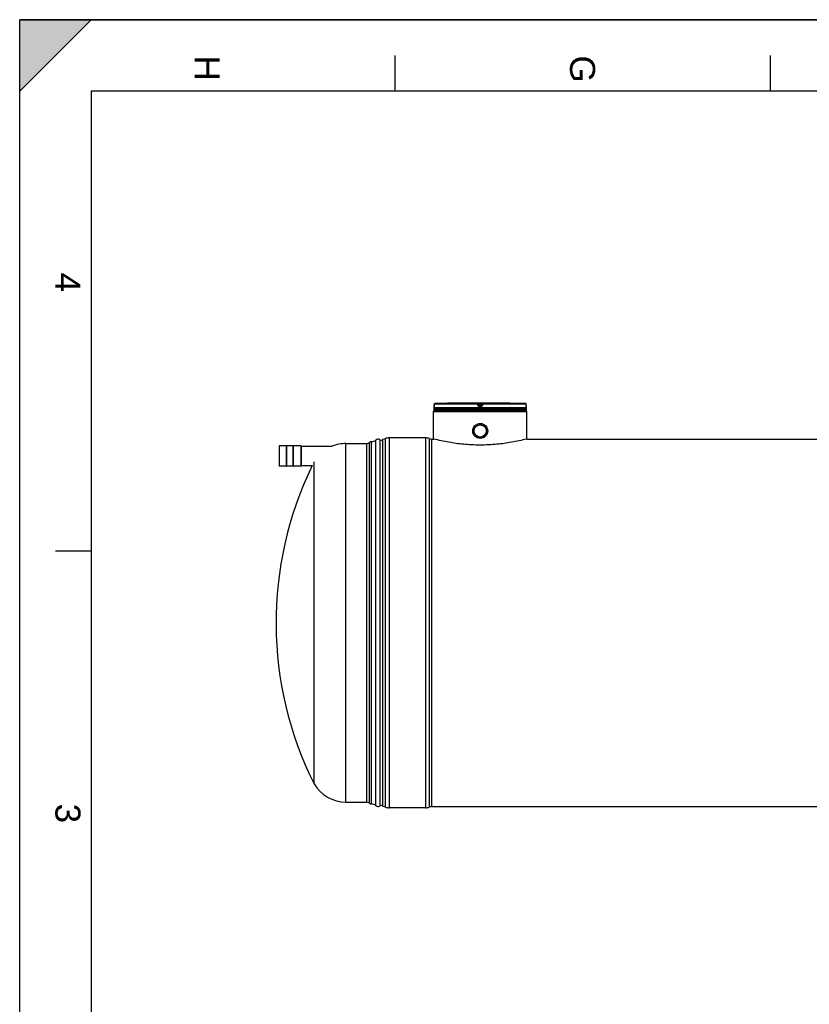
# Model space of a CAD drawing. Header units: millimetres. Extents: x 0 to 420, y 0 to 297.
# Tile 10 of 28: x 0 to 110, y 159 to 297. Entities that reach past the tile are written whole.
import ezdxf

# ---------------------------------------------------------------- set-up
doc = ezdxf.new("R2010")
doc.units = ezdxf.units.MM
doc.header["$LTSCALE"] = 23.1
doc.layers.get('0').update_dxf_attribs({"linetype": 'CONTINUOUS'})
for name, color, linetype in [('01_GLOBAL', 7, 'CONTINUOUS'), ('AXES_REF', 7, 'CONTINUOUS'), ('SURFACES', 7, 'CONTINUOUS')]:
    doc.layers.add(name, color=color, linetype=linetype)
doc.styles.add('TEXTSTYLE_2', font='arial.ttf')

# ---------------------------------------------------------------- blocks, each defined once
blk = doc.blocks.new('MARGEA3_BL0', base_point=(210.000078, 148.5))
at = {"color": 7, "linetype": 'Continuous'}
for p, q in [((10.000078, 297.000001), (0.000078, 287.000001)), ((0.000078, 287.000001), (0.000078, 297.000001)), ((0.000078, 297.000001), (10.000078, 297.000001)), ((10.000078, 297.000001), (0.000078, 287.000001)), ((420.000078, 297.000001), (0.000078, 297.000001)), ((0.000078, 0), (0.000078, 297)), ((0.000078, 296.999914), (420, 296.999914)), ((52.500078, 292.000001), (52.500078, 287.000001)), ((105.000078, 292.000001), (105.000078, 287.000001)), ((10.000078, 287.000001), (10.000078, 10.000001)), ((410.000078, 287.000001), (10.000078, 287.000001)), ((5.000078, 222.750001), (10.000078, 222.750001))]:
    blk.add_line(p, q, dxfattribs=at)
blk.add_solid([(10.000078, 297.000001), (0.000078, 287.000001), (0.000078, 297.000001)], dxfattribs=at)
at = {"color": 7, "linetype": 'Continuous', "style": 'TEXTSTYLE_2', "oblique": 0.00001872}
for s, p in [('H', (24.500078, 292.000001)), ('G', (77.000078, 292.000001)), ('4', (5.000078, 261.625001)), ('3', (5.000078, 187.375001))]:
    blk.add_text(s, height=3.5, rotation=270, dxfattribs=at).set_placement(p)

msp = doc.modelspace()

# ---------------------------------------------------------------- linework, layer by layer
at = {"color": 7, "linetype": 'Continuous'}
for p, q in [((0, 0), (0, 297)), ((0, 297), (420, 297)), ((57.98, 243.23), (57.97, 243.04)), ((57.97, 243.04), (57.97, 243.02)), ((57.97, 243.02), (57.97, 243.01)), ((57.97, 243.01), (57.97, 242.99)), ((57.97, 242.99), (57.97, 242.98)), ((57.97, 242.98), (57.97, 242.97)), ((57.97, 242.97), (57.97, 242.96)), ((57.97, 242.96), (57.97, 242.95)), ((57.97, 242.95), (57.97, 242.94)), ((57.97, 242.94), (57.97, 242.93)), ((57.97, 242.93), (57.97, 242.92)), ((57.97, 242.72), (57.97, 242.89)), ((57.97, 242.46), (57.97, 242.63)), ((70.89, 242.63), (57.97, 242.63)), ((70.89, 242.46), (57.97, 242.46)), ((58, 242.63), (58, 242.63)), ((58.05, 242.38), (58.05, 242.46)), ((58.05, 242.38), (70.8, 242.38)), ((61.79, 243.38), (61.62, 243.38)), ((61.79, 243.38), (61.79, 243.38)), ((67.24, 243.38), (67.07, 243.38)), ((67.07, 243.38), (67.07, 243.38)), ((67.11, 243.38), (67.09, 243.38)), ((67.24, 243.38), (67.11, 243.38)), ((70.8, 242.38), (70.8, 242.46)), ((70.85, 242.63), (70.85, 242.63)), ((70.88, 243.03), (70.88, 243.23)), ((70.88, 243.02), (70.88, 243.03)), ((70.88, 243), (70.88, 243.02)), ((70.88, 242.99), (70.88, 243.01)), ((70.88, 242.97), (70.88, 242.99)), ((70.88, 242.96), (70.88, 242.98)), ((70.88, 242.95), (70.88, 242.96)), ((70.88, 242.94), (70.88, 242.95)), ((70.88, 242.93), (70.88, 242.94)), ((70.88, 242.91), (70.88, 242.93)), ((70.88, 242.92), (70.88, 242.93)), ((70.88, 242.91), (70.88, 242.92)), ((70.88, 242.92), (70.88, 242.92)), ((70.89, 242.72), (70.89, 242.89)), ((70.89, 242.46), (70.89, 242.63)), ((50.83, 186.96), (50.83, 238.36)), ((56.78, 238.53), (51.68, 238.53)), ((57.63, 238.36), (57.88, 238.36)), ((57.92, 238.36), (57.88, 238.36)), ((70.97, 238.36), (70.94, 238.36)), ((70.97, 238.36), (207.28, 238.36)), ((36.3, 237.41), (36.3, 234.59)), ((37.35, 234.55), (37.35, 237.45)), ((37.35, 237.45), (37.38, 237.45)), ((37.38, 234.55), (37.38, 237.45)), ((38.28, 234.55), (38.28, 237.45)), ((38.28, 237.45), (38.31, 237.45)), ((38.31, 234.55), (38.31, 237.45)), ((39.36, 237.41), (39.36, 234.59)), ((39.36, 237.36), (43.72, 237.36)), ((37.35, 234.55), (37.38, 234.55)), ((38.28, 234.55), (38.31, 234.55)), ((39.36, 234.64), (40.93, 234.64)), ((56.78, 186.79), (51.68, 186.79)), ((57.63, 186.96), (220.62, 186.96))]:
    msp.add_line(p, q, dxfattribs=at)
at = {"color": 9, "linetype": 'Continuous'}
for p, q in [((57.98, 243.23), (57.97, 243.04)), ((57.97, 243.04), (57.97, 243.04)), ((57.97, 242.89), (57.97, 242.89)), ((70.89, 242.72), (57.97, 242.72)), ((57.98, 243.23), (57.98, 243.23)), ((64.09, 243.23), (57.98, 243.23)), ((58, 242.63), (58.14, 242.63)), ((64.1, 243.31), (58.06, 243.31)), ((59.84, 242.63), (60.08, 242.63)), ((64.12, 243.04), (64.09, 243.23)), ((64.1, 243.31), (64.1, 243.38)), ((64.18, 243.24), (64.18, 243.31)), ((64.21, 243.11), (64.18, 243.31)), ((64.21, 243.05), (64.18, 243.24)), ((64.21, 243.11), (64.21, 243.05)), ((64.21, 243.11), (64.21, 243.11)), ((64.27, 243.38), (64.27, 243.3)), ((64.27, 243.38), (64.43, 243.38)), ((64.29, 243.13), (64.27, 243.3)), ((64.59, 243.3), (64.27, 243.3)), ((64.29, 243.13), (64.29, 242.97)), ((64.56, 243.13), (64.29, 243.13)), ((64.56, 243.04), (64.29, 243.04)), ((64.29, 243.04), (64.29, 243.04)), ((64.43, 242.97), (64.29, 242.97)), ((64.43, 242.89), (64.29, 242.89)), ((64.29, 242.63), (64.56, 242.63)), ((64.43, 243.38), (64.59, 243.38)), ((64.56, 242.97), (64.43, 242.97)), ((64.57, 242.89), (64.43, 242.89)), ((64.59, 243.3), (64.56, 243.13)), ((64.56, 242.97), (64.56, 243.13)), ((64.57, 243.04), (64.56, 243.04)), ((64.59, 243.38), (64.59, 243.3)), ((64.67, 243.31), (64.65, 243.11)), ((64.67, 243.24), (64.65, 243.05)), ((64.65, 243.11), (64.65, 243.11)), ((64.65, 243.05), (64.65, 243.11)), ((64.67, 243.31), (64.67, 243.24)), ((64.76, 243.23), (64.74, 243.04)), ((64.76, 243.38), (64.76, 243.31)), ((70.8, 243.31), (64.76, 243.31)), ((70.88, 243.23), (64.76, 243.23)), ((67.07, 243.38), (67.07, 243.38)), ((70.88, 243.23), (70.88, 243.23)), ((70.88, 243.04), (70.88, 243.23)), ((70.88, 243.04), (70.88, 243.04)), ((70.89, 242.89), (70.89, 242.89)), ((51.15, 238.43), (51.15, 186.89)), ((51.68, 238.53), (51.68, 186.79)), ((56.78, 238.53), (56.78, 186.79)), ((57.3, 238.43), (57.3, 186.89)), ((57.63, 238.36), (57.63, 186.96)), ((36.31, 237.42), (36.31, 234.58)), ((39.35, 237.42), (39.35, 234.58))]:
    msp.add_line(p, q, dxfattribs=at)
at = {"color": 7, "linetype": 'Continuous'}
for points in [[(57.97, 242.92), (57.97, 242.91), (57.97, 242.91), (57.97, 242.91), (57.97, 242.91), (57.97, 242.91), (57.97, 242.9), (57.97, 242.9), (57.97, 242.9)], [(61.79, 243.38), (61.72, 243.38), (61.7, 243.38)], [(61.79, 243.38), (61.79, 243.38), (61.79, 243.38)], [(70.88, 242.9), (70.88, 242.9), (70.88, 242.9), (70.88, 242.9), (70.88, 242.9), (70.88, 242.9), (70.88, 242.9), (70.88, 242.91), (70.88, 242.91), (70.88, 242.91), (70.88, 242.91)]]:
    msp.add_lwpolyline(points, dxfattribs=at)
for radius in [1.05, 0.897]:
    msp.add_circle((64.43, 239.49), radius, dxfattribs=at)
at = {"color": 9, "linetype": 'Continuous'}
for centre, radius, start, end in [((55.07, 243.05), 2.91, 357.8524, 359.726), ((58.06, 243.23), 0.0886, 112.0165, 113.769), ((58.06, 243.23), 0.0881, 106.6749, 112.0212), ((58.06, 243.23), 0.0866, 102.7775, 106.6743), ((58.06, 243.23), 0.0847, 99.3134, 102.7775), ((58.06, 243.23), 0.0808, 91.5404, 99.3514), ((65.15, 236.21), 6.97, 97.1207, 97.4697), ((63.7, 236.21), 6.97, 82.5303, 82.8793), ((70.79, 243.23), 0.0809, 80.773, 88.4616), ((70.79, 243.23), 0.0861, 73.5209, 79.0707), ((70.79, 243.23), 0.0841, 79.0843, 80.8147), ((70.79, 243.23), 0.0884, 65.3471, 71.9745), ((70.79, 243.23), 0.0876, 71.9797, 73.5335), ((70.79, 243.23), 0.0879, 58.802, 65.3574), ((73.83, 243.05), 2.95, 180.2832, 182.0532)]:
    msp.add_arc(centre, radius, start, end, dxfattribs=at)
at = {"color": 7, "linetype": 'Continuous'}
for centre, radius, start, end in [((58.05, 242.89), 0.085, 162.8745, 180), ((58.05, 242.72), 0.085, 180, 235.7356), ((58.06, 243.23), 0.085, 91.4864, 179.6289), ((58.02, 242.63), 0.0221, 148.6217, 180), ((64.43, -2.13), 245.53, 90.6555, 91.4864), ((64.43, -2.13), 245.52, 89.3842, 90.6158), ((64.43, -2.13), 245.52, 88.5136, 89.3445), ((70.79, 243.23), 0.085, 0.4714, 88.5097), ((70.8, 242.72), 0.085, 304.2644, 360), ((70.83, 242.63), 0.0221, 0, 31.3783), ((70.8, 242.89), 0.085, 0, 17.1257), ((50.83, 239.21), 0.85, 270, 292.6199), ((51.68, 237.17), 1.36, 90, 112.6199), ((56.78, 237.17), 1.36, 67.3801, 90), ((57.63, 239.21), 0.85, 247.3801, 270), ((36.31, 237.41), 0.0085, 90, 180), ((39.35, 237.41), 0.0085, 0, 90), ((36.31, 234.59), 0.0085, 180, 270), ((39.35, 234.59), 0.0085, 270, 360), ((50.83, 186.11), 0.85, 67.3801, 90), ((51.68, 188.15), 1.36, 247.3801, 270), ((56.78, 188.15), 1.36, 270, 292.6199), ((57.63, 186.11), 0.85, 90, 112.6199)]:
    msp.add_arc(centre, radius, start, end, dxfattribs=at)
at = {"color": 9, "linetype": 'Continuous'}
for points, knots in [([(57.97, 242.94), (57.97, 242.93), (57.97, 242.92), (57.97, 242.89), (57.97, 242.89)], [0, 0, 0, 0, 0.737028, 1, 1, 1, 1]), ([(57.97, 242.89), (57.97, 242.89), (57.97, 242.9), (57.97, 242.9), (57.97, 242.9)], [0, 0, 0, 0, 0.497733, 1, 1, 1, 1]), ([(64.09, 243.23), (64.09, 243.25), (64.1, 243.27), (64.09, 243.31), (64.1, 243.31)], [0, 0, 0, 0, 0.696676, 1, 1, 1, 1]), ([(64.09, 243.23), (64.11, 243.23), (64.13, 243.24), (64.18, 243.23), (64.18, 243.24)], [0, 0, 0, 0, 0.702669, 1, 1, 1, 1]), ([(64.1, 243.38), (64.1, 243.38), (64.12, 243.38), (64.15, 243.38), (64.21, 243.38), (64.25, 243.38), (64.27, 243.38)], [0, 0, 0, 0, 0.07644, 0.294547, 0.620033, 1, 1, 1, 1]), ([(64.12, 243.04), (64.14, 243.04), (64.16, 243.03), (64.2, 243.06), (64.21, 243.05)], [0, 0, 0, 0, 0.703022, 1, 1, 1, 1]), ([(64.29, 242.89), (64.25, 242.89), (64.16, 242.92), (64.12, 243), (64.12, 243.04)], [0, 0, 0, 0, 0.499748, 1, 1, 1, 1]), ([(64.18, 243.31), (64.18, 243.31), (64.23, 243.29), (64.25, 243.3), (64.27, 243.3)], [0, 0, 0, 0, 0.298562, 1, 1, 1, 1]), ([(64.25, 243.12), (64.24, 243.12), (64.23, 243.11), (64.21, 243.12), (64.21, 243.11)], [0, 0, 0, 0, 0.731988, 1, 1, 1, 1]), ([(64.29, 242.89), (64.29, 242.91), (64.29, 242.93), (64.28, 242.97), (64.29, 242.97)], [0, 0, 0, 0, 0.697837, 1, 1, 1, 1]), ([(64.57, 242.89), (64.57, 242.91), (64.56, 242.93), (64.57, 242.97), (64.56, 242.97)], [0, 0, 0, 0, 0.697838, 1, 1, 1, 1]), ([(64.74, 243.04), (64.73, 243), (64.69, 242.92), (64.61, 242.89), (64.57, 242.89)], [0, 0, 0, 0, 0.498891, 1, 1, 1, 1]), ([(64.59, 243.38), (64.61, 243.38), (64.65, 243.38), (64.7, 243.38), (64.73, 243.38), (64.76, 243.38), (64.76, 243.38)], [0, 0, 0, 0, 0.379959, 0.703831, 0.922961, 1, 1, 1, 1]), ([(64.59, 243.3), (64.61, 243.3), (64.62, 243.29), (64.67, 243.31), (64.67, 243.31)], [0, 0, 0, 0, 0.693539, 1, 1, 1, 1]), ([(64.65, 243.11), (64.65, 243.12), (64.63, 243.11), (64.62, 243.12), (64.61, 243.12)], [0, 0, 0, 0, 0.268012, 1, 1, 1, 1]), ([(64.74, 243.04), (64.72, 243.04), (64.69, 243.03), (64.65, 243.06), (64.65, 243.05)], [0, 0, 0, 0, 0.703022, 1, 1, 1, 1]), ([(64.76, 243.23), (64.74, 243.23), (64.72, 243.24), (64.67, 243.23), (64.67, 243.24)], [0, 0, 0, 0, 0.702669, 1, 1, 1, 1]), ([(64.76, 243.23), (64.76, 243.25), (64.75, 243.27), (64.76, 243.31), (64.76, 243.31)], [0, 0, 0, 0, 0.696676, 1, 1, 1, 1]), ([(70.89, 242.89), (70.88, 242.89), (70.89, 242.92), (70.88, 242.93), (70.88, 242.95)], [0, 0, 0, 0, 0.262647, 1, 1, 1, 1]), ([(70.89, 242.89), (70.89, 242.89), (70.89, 242.9), (70.88, 242.9), (70.88, 242.9)], [0, 0, 0, 0, 0.497732, 1, 1, 1, 1])]:
    msp.add_open_spline(points, degree=3, knots=knots, dxfattribs=at)
for points in [[(57.98, 243.23), (57.98, 243.26), (58, 243.29), (58.03, 243.31)], [(64.1, 243.38), (64.13, 243.38), (64.18, 243.34), (64.18, 243.31)], [(64.1, 243.31), (64.13, 243.31), (64.18, 243.28), (64.18, 243.24)], [(64.29, 242.97), (64.25, 242.97), (64.21, 243.01), (64.21, 243.05)], [(64.65, 243.05), (64.64, 243.01), (64.6, 242.97), (64.56, 242.97)], [(64.76, 243.38), (64.72, 243.38), (64.68, 243.34), (64.67, 243.31)], [(64.67, 243.24), (64.68, 243.28), (64.72, 243.31), (64.76, 243.31)], [(70.88, 243.23), (70.88, 243.26), (70.86, 243.29), (70.84, 243.3)]]:
    msp.add_open_spline(points, degree=3, dxfattribs=at)
at = {"color": 7, "linetype": 'Continuous'}
for points in [[(64.21, 243.11), (64.21, 243.07), (64.25, 243.04), (64.29, 243.04)], [(64.65, 243.11), (64.64, 243.07), (64.6, 243.04), (64.57, 243.04)]]:
    msp.add_open_spline(points, degree=3, dxfattribs=at)
msp.add_open_spline([(70.94, 238.36), (70.23, 238.18), (68.85, 237.88), (66.68, 237.59), (64.43, 237.48), (62.17, 237.59), (60, 237.88), (58.62, 238.18), (57.92, 238.36)], degree=3, knots=[0, 0, 0, 0, 0.165532, 0.321083, 0.5, 0.678917, 0.834468, 1, 1, 1, 1], dxfattribs=at)
at = {"layer": '01_GLOBAL', "color": 7, "linetype": 'Continuous'}
for p, q in [((58.05, 242.38), (70.8, 242.38)), ((57.88, 238.36), (57.88, 242.21)), ((70.97, 238.36), (70.97, 242.21))]:
    msp.add_line(p, q, dxfattribs=at)
at = {"layer": '01_GLOBAL', "color": 9, "linetype": 'Continuous'}
msp.add_line((57.88, 242.21), (70.97, 242.21), dxfattribs=at)
at = {"layer": '01_GLOBAL', "color": 7, "linetype": 'Continuous'}
for centre, start, end in [((58.05, 242.21), 90, 180), ((70.8, 242.21), 0, 90)]:
    msp.add_arc(centre, 0.17, start, end, dxfattribs=at)
at = {"layer": 'AXES_REF', "color": 7, "linetype": 'Continuous'}
for p, q in [((37.35, 237.42), (36.31, 237.42)), ((38.28, 237.42), (37.38, 237.42)), ((39.35, 237.42), (38.31, 237.42)), ((37.35, 234.58), (36.31, 234.58)), ((38.28, 234.58), (37.38, 234.58)), ((39.35, 234.58), (38.31, 234.58))]:
    msp.add_line(p, q, dxfattribs=at)
for radius in [0.892, 0.85]:
    msp.add_circle((64.43, 239.49), radius, dxfattribs=at)
at = {"layer": 'SURFACES', "color": 9, "linetype": 'Continuous'}
for p, q in [((49.83, 187.12), (49.83, 238.2)), ((50.42, 187.05), (50.42, 238.27)), ((45.65, 187.59), (45.65, 237.74)), ((48.56, 187.59), (48.56, 237.74)), ((48.93, 187.43), (48.93, 237.89))]:
    msp.add_line(p, q, dxfattribs=at)
at = {"layer": 'SURFACES', "color": 7, "linetype": 'Continuous'}
for p, q in [((45.65, 237.74), (48.56, 237.74)), ((49.2, 187.33), (49.2, 237.99)), ((49.26, 237.99), (49.2, 237.99)), ((41.19, 190.16), (41.19, 235.16)), ((45.65, 187.59), (48.56, 187.59)), ((49.26, 187.33), (49.2, 187.33))]:
    msp.add_line(p, q, dxfattribs=at)
for centre, radius, start, end in [((49.26, 238.84), 0.85, 269.6437, 311.6473), ((50.17, 237.82), 0.51, 61.045, 131.6401), ((50.83, 239.01), 0.85, 241.045, 270), ((45.65, 232.58), 5.15, 90, 111.9598), ((48.56, 238.25), 0.51, 270, 315.573), ((49.17, 237.65), 0.34, 85.5608, 135.573), ((86.16, 212.66), 50.29, 154.0797, 206.5821), ((45.65, 192.74), 5.15, 210.0318, 270), ((48.56, 187.08), 0.51, 44.427, 90), ((49.17, 187.67), 0.34, 224.427, 274.4392), ((49.26, 186.48), 0.85, 48.3527, 90.3563), ((50.17, 187.5), 0.51, 228.3599, 298.955), ((50.83, 186.31), 0.85, 90, 118.955)]:
    msp.add_arc(centre, radius, start, end, dxfattribs=at)

# ---------------------------------------------------------------- block references
at = {"color": 7, "linetype": 'Continuous'}
msp.add_blockref('MARGEA3_BL0', (210, 148.5), dxfattribs=at)

doc.saveas('drawing.dxf')
